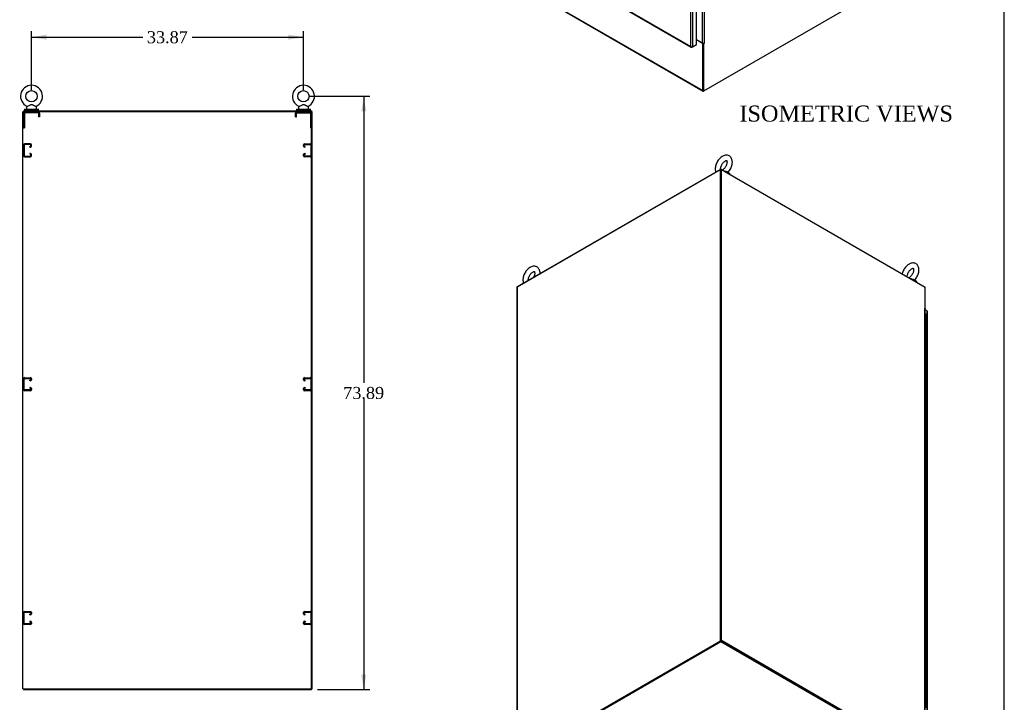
# Model space of a CAD drawing. Header units: inches. Extents: x 1 to 359, y -2 to 239.
# Tile 9 of 10: x 237 to 359, y 72 to 157. Entities that reach past the tile are written whole.
import ezdxf
from ezdxf.enums import TextEntityAlignment as Align
from ezdxf.lldxf.tags import DXFTag

# ---------------------------------------------------------------- set-up
doc = ezdxf.new("R2010")
doc.units = ezdxf.units.IN
doc.header["$MEASUREMENT"] = 0
for name, color, linetype in [('COM53964-5', 7, 'Continuous'), ('COM54746-60', 7, 'Continuous'), ('COM56675-2', 7, 'Continuous'), ('COM56676-2', 7, 'Continuous'), ('COM71199-4', 7, 'Continuous'), ('COM71207-8', 7, 'Continuous'), ('COM71209-10', 7, 'Continuous'), ('COM71212-1', 7, 'Continuous'), ('Default', 7, 'Continuous'), ('SCS86414', 7, 'Continuous'), ('WAF25377', 7, 'Continuous'), ('WAM254785', 7, 'Continuous')]:
    doc.layers.add(name, color=color, linetype=linetype)
doc.styles.add('SEACAD_Times_New_Roman', font='times.ttf')
tags = doc.linetypes.add('HIDDEN2', pattern=[0.1875, 0.125, -0.0625]).pattern_tags.tags
tags[6:7] = [DXFTag(74, 4), DXFTag(75, 0), DXFTag(340, '0'), DXFTag(46, 0.0), DXFTag(50, 0.0), DXFTag(44, 0.0), DXFTag(45, 0.0)]
tags[4:5] = [DXFTag(74, 4), DXFTag(75, 0), DXFTag(340, '0'), DXFTag(46, 0.0), DXFTag(50, 0.0), DXFTag(44, 0.0), DXFTag(45, 0.0)]
doc.dimstyles.new('HAMMOND_(STH_-_300x200)', dxfattribs={"dimtxt": 1.5, "dimasz": 1.875, "dimexe": 0.75, "dimexo": 0.75, "dimgap": 0.375, "dimtad": 0, "dimtih": 1, "dimtoh": 1, "dimzin": 0, "dimdsep": 46, "dimtxsty": 'SEACAD_Times_New_Roman', "dimblk1": '_SE_FILLED', "dimblk2": '_SE_FILLED', "dimsah": 1, "dimcen": 0.75, "dimadec": 0, "dimazin": 0, "dimtfac": 0.8, "dimtofl": 0, "dimtmove": 0, "dimatfit": 3, "dimfxl": 1, "dimtolj": 1, "dimtzin": 0, "dimarcsym": 0})

# ---------------------------------------------------------------- blocks, each defined once
blk = doc.blocks.new('SE5')
at = {"layer": 'COM53964-5', "color": 7, "linetype": 'HIDDEN2'}
for p, q in [((237.06, 141.64), (237.06, 140.29)), ((237.15, 141.21), (237.06, 141.21)), ((237.15, 141.64), (237.15, 140.29)), ((237.92, 141.77), (237.2, 141.77)), ((237.92, 141.68), (237.2, 141.68)), ((237.84, 141.45), (237.92, 141.45)), ((237.84, 141.36), (237.84, 141.45)), ((237.84, 141.36), (237.92, 141.36)), ((237.96, 141.5), (237.96, 141.64)), ((238.06, 141.5), (238.06, 141.64)), ((271.93, 141.5), (271.93, 141.64)), ((272.02, 141.5), (272.02, 141.64)), ((272.07, 141.77), (272.79, 141.77)), ((272.07, 141.68), (272.79, 141.68)), ((272.15, 141.45), (272.07, 141.45)), ((272.15, 141.36), (272.07, 141.36)), ((272.15, 141.36), (272.15, 141.45)), ((272.83, 141.64), (272.83, 140.29)), ((272.93, 141.21), (272.83, 141.21)), ((237.06, 140.71), (237.15, 140.71)), ((237.2, 140.24), (237.92, 140.24)), ((237.2, 140.15), (237.92, 140.15)), ((237.92, 140.56), (237.84, 140.56)), ((237.84, 140.56), (237.84, 140.47)), ((237.92, 140.47), (237.84, 140.47)), ((237.96, 140.29), (237.96, 140.42)), ((238.06, 140.29), (238.06, 140.42)), ((271.93, 140.29), (271.93, 140.42)), ((272.02, 140.29), (272.02, 140.42)), ((272.07, 140.56), (272.15, 140.56)), ((272.07, 140.47), (272.15, 140.47)), ((272.79, 140.24), (272.07, 140.24)), ((272.79, 140.15), (272.07, 140.15)), ((272.15, 140.56), (272.15, 140.47)), ((272.83, 140.71), (272.93, 140.71)), ((237.06, 111.16), (237.06, 112.51)), ((237.15, 112.08), (237.06, 112.08)), ((237.15, 111.16), (237.15, 112.51)), ((237.2, 112.64), (237.92, 112.64)), ((237.2, 112.55), (237.92, 112.55)), ((237.92, 112.32), (237.84, 112.32)), ((237.84, 112.23), (237.84, 112.32)), ((237.92, 112.23), (237.84, 112.23)), ((237.96, 112.51), (237.96, 112.37)), ((238.06, 112.51), (238.06, 112.37)), ((271.93, 112.37), (271.93, 112.51)), ((272.02, 112.37), (272.02, 112.51)), ((272.07, 112.64), (272.79, 112.64)), ((272.07, 112.55), (272.79, 112.55)), ((272.15, 112.32), (272.07, 112.32)), ((272.15, 112.23), (272.07, 112.23)), ((272.15, 112.23), (272.15, 112.32)), ((272.83, 112.51), (272.83, 111.16)), ((272.93, 112.08), (272.83, 112.08)), ((237.06, 111.58), (237.15, 111.58)), ((237.92, 111.11), (237.2, 111.11)), ((237.92, 111.02), (237.2, 111.02)), ((237.84, 111.43), (237.92, 111.43)), ((237.84, 111.43), (237.84, 111.34)), ((237.84, 111.34), (237.92, 111.34)), ((237.96, 111.29), (237.96, 111.16)), ((238.06, 111.29), (238.06, 111.16)), ((271.93, 111.16), (271.93, 111.29)), ((272.02, 111.16), (272.02, 111.29)), ((272.07, 111.43), (272.15, 111.43)), ((272.07, 111.34), (272.15, 111.34)), ((272.79, 111.11), (272.07, 111.11)), ((272.79, 111.02), (272.07, 111.02)), ((272.15, 111.43), (272.15, 111.34)), ((272.83, 111.58), (272.93, 111.58)), ((237.2, 83.51), (237.92, 83.51)), ((237.2, 83.42), (237.92, 83.42)), ((272.07, 83.51), (272.79, 83.51)), ((272.07, 83.42), (272.79, 83.42)), ((237.06, 82.03), (237.06, 83.38)), ((237.15, 82.95), (237.06, 82.95)), ((237.06, 82.45), (237.15, 82.45)), ((237.15, 82.03), (237.15, 83.38)), ((237.92, 83.19), (237.84, 83.19)), ((237.84, 83.1), (237.84, 83.19)), ((237.92, 83.1), (237.84, 83.1)), ((237.84, 82.3), (237.92, 82.3)), ((237.84, 82.3), (237.84, 82.21)), ((237.84, 82.21), (237.92, 82.21)), ((237.96, 83.38), (237.96, 83.24)), ((238.06, 83.38), (238.06, 83.24)), ((271.93, 83.24), (271.93, 83.38)), ((272.02, 83.24), (272.02, 83.38)), ((272.15, 83.19), (272.07, 83.19)), ((272.15, 83.1), (272.07, 83.1)), ((272.07, 82.3), (272.15, 82.3)), ((272.07, 82.21), (272.15, 82.21)), ((272.15, 83.1), (272.15, 83.19)), ((272.15, 82.3), (272.15, 82.21)), ((272.83, 83.38), (272.83, 82.03)), ((272.93, 82.95), (272.83, 82.95)), ((272.83, 82.45), (272.93, 82.45)), ((237.92, 81.98), (237.2, 81.98)), ((237.92, 81.89), (237.2, 81.89)), ((237.96, 82.16), (237.96, 82.03)), ((238.06, 82.16), (238.06, 82.03)), ((271.93, 82.03), (271.93, 82.16)), ((272.02, 82.03), (272.02, 82.16)), ((272.79, 81.98), (272.07, 81.98)), ((272.79, 81.89), (272.07, 81.89))]:
    blk.add_line(p, q, dxfattribs=at)
for centre, radius, start, end in [((237.2, 141.64), 0.138, 90, 180), ((237.2, 141.64), 0.043, 90, 180), ((237.92, 141.64), 0.138, 0, 90), ((237.92, 141.64), 0.043, 0, 90), ((237.92, 141.5), 0.043, 270, 0), ((237.92, 141.5), 0.138, 270, 0), ((272.07, 141.64), 0.138, 90, 180), ((272.07, 141.5), 0.138, 180, 270), ((272.07, 141.64), 0.043, 90, 180), ((272.07, 141.5), 0.043, 180, 270), ((272.79, 141.64), 0.138, 0, 90), ((272.79, 141.64), 0.043, 0, 90), ((237.2, 140.29), 0.138, 180, 270), ((237.2, 140.29), 0.043, 180, 270), ((237.92, 140.42), 0.138, 0, 90), ((237.92, 140.42), 0.043, 0, 90), ((237.92, 140.29), 0.043, 270, 0), ((237.92, 140.29), 0.138, 270, 0), ((272.07, 140.42), 0.138, 90, 180), ((272.07, 140.29), 0.138, 180, 270), ((272.07, 140.42), 0.043, 90, 180), ((272.07, 140.29), 0.043, 180, 270), ((272.79, 140.29), 0.043, 270, 0), ((272.79, 140.29), 0.138, 270, 0), ((237.2, 112.51), 0.138, 90, 180), ((237.2, 112.51), 0.043, 90, 180), ((237.92, 112.51), 0.138, 0, 90), ((237.92, 112.51), 0.043, 0, 90), ((237.92, 112.37), 0.043, 270, 0), ((237.92, 112.37), 0.138, 270, 0), ((272.07, 112.51), 0.138, 90, 180), ((272.07, 112.37), 0.138, 180, 270), ((272.07, 112.51), 0.043, 90, 180), ((272.07, 112.37), 0.043, 180, 270), ((272.79, 112.51), 0.138, 0, 90), ((272.79, 112.51), 0.043, 0, 90), ((237.2, 111.16), 0.138, 180, 270), ((237.2, 111.16), 0.043, 180, 270), ((237.92, 111.29), 0.138, 0, 90), ((237.92, 111.29), 0.043, 0, 90), ((237.92, 111.16), 0.043, 270, 0), ((237.92, 111.16), 0.138, 270, 0), ((272.07, 111.29), 0.138, 90, 180), ((272.07, 111.16), 0.138, 180, 270), ((272.07, 111.29), 0.043, 90, 180), ((272.07, 111.16), 0.043, 180, 270), ((272.79, 111.16), 0.043, 270, 0), ((272.79, 111.16), 0.138, 270, 0), ((237.2, 83.38), 0.138, 90, 180), ((237.2, 83.38), 0.043, 90, 180), ((237.92, 83.38), 0.138, 0, 90), ((237.92, 83.38), 0.043, 0, 90), ((272.07, 83.38), 0.138, 90, 180), ((272.07, 83.38), 0.043, 90, 180), ((272.79, 83.38), 0.138, 0, 90), ((272.79, 83.38), 0.043, 0, 90), ((237.92, 83.24), 0.043, 270, 0), ((237.92, 83.24), 0.138, 270, 0), ((237.92, 82.16), 0.138, 0, 90), ((237.92, 82.16), 0.043, 0, 90), ((272.07, 83.24), 0.138, 180, 270), ((272.07, 82.16), 0.138, 90, 180), ((272.07, 83.24), 0.043, 180, 270), ((272.07, 82.16), 0.043, 90, 180), ((237.2, 82.03), 0.138, 180, 270), ((237.2, 82.03), 0.043, 180, 270), ((237.92, 82.03), 0.043, 270, 0), ((237.92, 82.03), 0.138, 270, 0), ((272.07, 82.03), 0.138, 180, 270), ((272.07, 82.03), 0.043, 180, 270), ((272.79, 82.03), 0.043, 270, 0), ((272.79, 82.03), 0.138, 270, 0)]:
    blk.add_arc(centre, radius, start, end, dxfattribs=at)
at = {"layer": 'COM56675-2', "color": 7, "linetype": 'Continuous'}
for p, q in [((237.06, 145.86), (272.93, 145.86)), ((237.06, 145.86), (237.06, 145.76)), ((272.93, 145.86), (272.93, 145.76))]:
    blk.add_line(p, q, dxfattribs=at)
at = {"layer": 'COM56676-2', "color": 7, "linetype": 'HIDDEN2'}
for p, q in [((237.06, 145.58), (237.06, 143.76)), ((237.18, 145.58), (237.18, 143.76)), ((238.87, 145.64), (237.24, 145.64)), ((237.68, 145.76), (237.68, 145.64)), ((238.43, 145.64), (238.43, 145.76)), ((238.93, 145.58), (238.93, 145.14)), ((239.06, 145.14), (238.93, 145.14)), ((239.06, 145.58), (239.06, 145.14)), ((270.93, 145.14), (270.93, 145.58)), ((270.93, 145.14), (271.05, 145.14)), ((271.05, 145.14), (271.05, 145.58)), ((271.11, 145.64), (272.74, 145.64)), ((271.55, 145.76), (271.55, 145.64)), ((272.3, 145.64), (272.3, 145.76)), ((272.8, 145.58), (272.8, 143.76)), ((237.06, 143.76), (237.18, 143.76)), ((272.93, 143.76), (272.8, 143.76))]:
    blk.add_line(p, q, dxfattribs=at)
for centre, radius, start, end in [((237.24, 145.58), 0.185, 90, 180), ((237.24, 145.58), 0.06, 90, 180), ((238.87, 145.58), 0.185, 0, 90), ((238.87, 145.58), 0.06, 0, 90), ((271.11, 145.58), 0.185, 90, 180), ((271.11, 145.58), 0.06, 90, 180), ((272.74, 145.58), 0.185, 0, 90), ((272.74, 145.58), 0.06, 0, 90)]:
    blk.add_arc(centre, radius, start, end, dxfattribs=at)
at = {"layer": 'COM71207-8', "color": 7, "linetype": 'Continuous'}
for p, q in [((273.02, 145.76), (272.93, 145.76)), ((273.02, 73.89), (273.02, 145.76)), ((273.02, 73.89), (272.93, 73.89))]:
    blk.add_line(p, q, dxfattribs=at)
at = {"layer": 'COM71209-10', "color": 7, "linetype": 'Continuous'}
for p, q in [((237.06, 73.89), (237.06, 73.8)), ((237.06, 73.8), (272.93, 73.8)), ((272.93, 73.89), (272.93, 73.8))]:
    blk.add_line(p, q, dxfattribs=at)
at = {"layer": 'COM71212-1', "color": 7, "linetype": 'Continuous'}
for p, q in [((236.96, 73.89), (236.96, 145.76)), ((237.11, 145.76), (236.96, 145.76)), ((272.93, 145.76), (237.11, 145.76)), ((272.93, 73.89), (272.93, 145.76)), ((236.96, 73.89), (237.11, 73.89)), ((237.11, 73.89), (272.93, 73.89))]:
    blk.add_line(p, q, dxfattribs=at)
at = {"layer": 'SCS86414', "color": 7, "linetype": 'Continuous'}
for p, q in [((237.43, 146.28), (237.43, 146.16)), ((237.51, 146.4), (237.45, 146.32)), ((238.67, 146.32), (238.6, 146.4)), ((238.68, 146.16), (238.68, 146.28)), ((271.3, 146.28), (271.3, 146.16)), ((271.38, 146.4), (271.32, 146.32)), ((272.54, 146.32), (272.47, 146.4)), ((272.55, 146.16), (272.55, 146.28))]:
    blk.add_line(p, q, dxfattribs=at)
for centre in [(238.06, 147.69), (271.93, 147.69)]:
    blk.add_circle(centre, 0.704, dxfattribs=at)
for centre, radius, start, end in [((238.06, 147.69), 1.37, 90, 245.9675), ((238.06, 147.69), 1.37, 293.9969, 90), ((271.93, 147.69), 1.37, 90, 245.9675), ((271.93, 147.69), 1.37, 293.9969, 90), ((237.49, 146.28), 0.06, 140.3214, 180), ((237.49, 146.16), 0.06, 180, 270), ((237.49, 146.42), 0.022, 16.7495, 69.8226), ((238.63, 146.41), 0.03, 118.4473, 242.1084), ((238.62, 146.16), 0.06, 270, 0), ((238.62, 146.28), 0.06, 0, 39.6786), ((271.36, 146.28), 0.06, 140.3214, 180), ((271.36, 146.16), 0.06, 180, 270), ((271.36, 146.42), 0.022, 16.7495, 69.8226), ((272.5, 146.41), 0.03, 118.4473, 242.1084), ((272.49, 146.16), 0.06, 270, 0), ((272.49, 146.28), 0.06, 0, 39.6786)]:
    blk.add_arc(centre, radius, start, end, dxfattribs=at)
for points in [[(238.61, 146.39), (238.61, 146.39), (238.59, 146.4), (238.52, 146.44), (238.48, 146.47), (238.4, 146.51), (238.37, 146.52), (238.32, 146.55), (238.29, 146.57), (238.23, 146.6), (238.2, 146.61), (238.14, 146.63), (238.11, 146.64), (238.04, 146.65), (238.01, 146.64), (237.95, 146.63), (237.92, 146.61), (237.83, 146.57), (237.78, 146.54), (237.67, 146.48), (237.62, 146.45), (237.54, 146.41), (237.52, 146.4), (237.51, 146.39), (237.51, 146.39), (237.51, 146.39)], [(272.48, 146.39), (272.48, 146.39), (272.46, 146.4), (272.39, 146.44), (272.35, 146.47), (272.27, 146.51), (272.24, 146.52), (272.19, 146.55), (272.16, 146.57), (272.1, 146.6), (272.07, 146.61), (272.01, 146.63), (271.98, 146.64), (271.91, 146.65), (271.88, 146.64), (271.82, 146.63), (271.79, 146.61), (271.7, 146.57), (271.65, 146.54), (271.54, 146.48), (271.49, 146.45), (271.41, 146.41), (271.39, 146.4), (271.38, 146.39), (271.38, 146.39), (271.38, 146.39)]]:
    blk.add_open_spline(points, degree=3, knots=[0.0683017, 0.0683017, 0.0683017, 0.0683017, 0.125, 0.125, 0.1875, 0.1875, 0.21875, 0.21875, 0.25, 0.25, 0.28125, 0.28125, 0.3125, 0.3125, 0.34375, 0.34375, 0.375, 0.375, 0.4375, 0.4375, 0.5, 0.5, 0.5625, 0.5625, 0.5685641, 0.5685641, 0.5685641, 0.5685641], dxfattribs=at)
at = {"layer": 'WAF25377', "color": 7, "linetype": 'Continuous'}
for p, q in [((237.18, 146.1), (238.93, 146.1)), ((237.18, 146.1), (237.18, 145.98)), ((237.18, 145.98), (238.93, 145.98)), ((238.93, 145.98), (238.93, 146.1)), ((271.05, 146.1), (272.8, 146.1)), ((271.05, 146.1), (271.05, 145.98)), ((271.05, 145.98), (272.8, 145.98)), ((272.8, 145.98), (272.8, 146.1))]:
    blk.add_line(p, q, dxfattribs=at)
at = {"layer": 'WAM254785', "color": 7, "linetype": 'Continuous'}
for p, q in [((237.31, 145.98), (237.31, 145.86)), ((238.81, 145.86), (238.81, 145.98)), ((271.18, 145.98), (271.18, 145.86)), ((272.68, 145.86), (272.68, 145.98))]:
    blk.add_line(p, q, dxfattribs=at)
blk = doc.blocks.new('SE6')
at = {"layer": 'COM71199-4', "color": 7, "linetype": 'Continuous'}
for p, q in [((320.89, 154.16), (320.89, 205.06)), ((320.17, 153.9), (320.17, 204.72)), ((320.38, 204.76), (320.38, 153.86)), ((296.07, 167.82), (320.17, 153.9)), ((296.07, 167.77), (320.24, 153.82)), ((320.17, 153.9), (320.17, 153.9)), ((320.17, 153.9), (320.17, 153.9)), ((320.17, 153.9), (320.17, 153.9)), ((320.17, 153.9), (320.17, 153.9)), ((320.17, 153.9), (320.17, 153.9)), ((320.25, 153.84), (320.23, 153.82)), ((320.31, 153.82), (320.38, 153.86)), ((320.38, 153.86), (320.89, 154.16))]:
    blk.add_line(p, q, dxfattribs=at)
for centre, radius, start, end in [((320.34, 153.95), 0.169, 198.5689, 231.332), ((320.37, 154.07), 0.26, 221.3936, 244.2943)]:
    blk.add_arc(centre, radius, start, end, dxfattribs=at)
for centre, major_axis, start_param, end_param in [((320.31, 153.94), (0.071, 0.124), 3.010756, 3.926991), ((320.28, 153.92), (0.143, 0), 4.581552, 5.497787)]:
    blk.add_ellipse(centre, major_axis=major_axis, ratio=0.57735, start_param=start_param, end_param=end_param, dxfattribs=at)
at = {"layer": 'COM71209-10', "color": 7, "linetype": 'Continuous'}
for p, q in [((296.3, 163.04), (321.67, 148.4)), ((296.33, 162.98), (321.69, 148.33)), ((321.67, 154.28), (320.89, 154.72)), ((321.7, 154.3), (321.67, 154.28)), ((321.67, 148.4), (321.67, 154.28)), ((321.73, 148.44), (321.73, 154.24)), ((321.77, 148.34), (321.8, 148.36))]:
    blk.add_line(p, q, dxfattribs=at)
blk.add_ellipse((321.77, 148.46), major_axis=(0.072, 0.124), ratio=0.57735, start_param=2.356194, end_param=3.926991, dxfattribs=at)
at = {"layer": 'COM71212-1', "color": 7, "linetype": 'Continuous'}
for p, q in [((321.63, 154.32), (321.63, 204.38)), ((321.83, 204.38), (321.83, 154.32)), ((321.8, 148.36), (347.13, 162.98)), ((320.89, 154.75), (321.63, 154.32)), ((321.7, 154.3), (321.67, 154.28)), ((321.67, 154.28), (321.67, 154.28)), ((321.67, 154.28), (321.73, 154.24)), ((321.67, 154.28), (321.73, 154.24)), ((321.85, 154.31), (321.73, 154.24)), ((321.8, 154.28), (321.73, 154.24)), ((321.73, 154.24), (321.73, 154.24)), ((321.73, 154.24), (321.73, 148.4)), ((321.8, 148.36), (321.8, 154.28)), ((321.83, 154.32), (321.85, 154.33)), ((321.83, 154.32), (321.85, 154.31)), ((321.73, 148.4), (321.8, 148.36))]:
    blk.add_line(p, q, dxfattribs=at)
for centre, major_axis, start_param, end_param in [((321.73, 154.38), (0.143, 0), 3.926991, 5.497787), ((321.85, 154.32), (-0.0075, -0.013), 0.785398, 3.926991)]:
    blk.add_ellipse(centre, major_axis=major_axis, ratio=0.57735, start_param=start_param, end_param=end_param, dxfattribs=at)
blk = doc.blocks.new('SE7')
at = {"layer": 'COM54746-60', "color": 7, "linetype": 'Continuous'}
for p, q in [((349.37, 120.57), (349.41, 120.57)), ((349.41, 119.75), (349.41, 120.57)), ((349.53, 119.68), (349.53, 120.5)), ((349.41, 118.93), (349.41, 119.75)), ((349.53, 118.87), (349.53, 119.68)), ((349.41, 118.12), (349.41, 118.93)), ((349.41, 117.3), (349.41, 118.12)), ((349.53, 118.05), (349.53, 118.87)), ((349.53, 117.23), (349.53, 118.05)), ((349.41, 116.48), (349.41, 117.3)), ((349.53, 116.42), (349.53, 117.23)), ((349.41, 115.67), (349.41, 116.48)), ((349.41, 114.85), (349.41, 115.67)), ((349.53, 115.6), (349.53, 116.42)), ((349.53, 114.78), (349.53, 115.6)), ((349.41, 114.03), (349.41, 114.85)), ((349.53, 113.97), (349.53, 114.78)), ((349.41, 113.22), (349.41, 114.03)), ((349.41, 112.4), (349.41, 113.22)), ((349.53, 113.15), (349.53, 113.97)), ((349.53, 112.33), (349.53, 113.15)), ((349.41, 111.58), (349.41, 112.4)), ((349.53, 111.52), (349.53, 112.33)), ((349.41, 110.77), (349.41, 111.58)), ((349.41, 109.95), (349.41, 110.77)), ((349.53, 110.7), (349.53, 111.52)), ((349.53, 109.88), (349.53, 110.7)), ((349.41, 109.14), (349.41, 109.95)), ((349.53, 109.07), (349.53, 109.88)), ((349.41, 108.32), (349.41, 109.14)), ((349.41, 107.5), (349.41, 108.32)), ((349.53, 108.25), (349.53, 109.07)), ((349.53, 107.43), (349.53, 108.25)), ((349.41, 106.69), (349.41, 107.5)), ((349.53, 106.62), (349.53, 107.43)), ((349.41, 105.87), (349.41, 106.69)), ((349.41, 105.05), (349.41, 105.87)), ((349.53, 105.8), (349.53, 106.62)), ((349.53, 104.99), (349.53, 105.8)), ((349.41, 104.24), (349.41, 105.05)), ((349.53, 104.17), (349.53, 104.99)), ((349.41, 103.42), (349.41, 104.24)), ((349.41, 102.6), (349.41, 103.42)), ((349.53, 103.35), (349.53, 104.17)), ((349.53, 102.54), (349.53, 103.35)), ((349.41, 101.79), (349.41, 102.6)), ((349.53, 101.72), (349.53, 102.54)), ((349.41, 100.97), (349.41, 101.79)), ((349.41, 100.15), (349.41, 100.97)), ((349.53, 100.9), (349.53, 101.72)), ((349.53, 100.09), (349.53, 100.9)), ((349.41, 99.34), (349.41, 100.15)), ((349.41, 98.52), (349.41, 99.34)), ((349.53, 99.27), (349.53, 100.09)), ((349.41, 97.7), (349.41, 98.52)), ((349.53, 98.45), (349.53, 99.27)), ((349.53, 97.64), (349.53, 98.45)), ((349.41, 96.89), (349.41, 97.7)), ((349.41, 96.07), (349.41, 96.89)), ((349.53, 96.82), (349.53, 97.64)), ((349.41, 95.25), (349.41, 96.07)), ((349.53, 96), (349.53, 96.82)), ((349.53, 95.19), (349.53, 96)), ((349.41, 94.44), (349.41, 95.25)), ((349.41, 93.62), (349.41, 94.44)), ((349.53, 94.37), (349.53, 95.19)), ((349.41, 92.81), (349.41, 93.62)), ((349.53, 93.55), (349.53, 94.37)), ((349.53, 92.74), (349.53, 93.55)), ((349.41, 91.99), (349.41, 92.81)), ((349.41, 91.17), (349.41, 91.99)), ((349.53, 91.92), (349.53, 92.74)), ((349.41, 90.36), (349.41, 91.17)), ((349.53, 91.1), (349.53, 91.92)), ((349.53, 90.29), (349.53, 91.1)), ((349.41, 89.54), (349.41, 90.36)), ((349.41, 88.72), (349.41, 89.54)), ((349.53, 89.47), (349.53, 90.29)), ((349.41, 87.91), (349.41, 88.72)), ((349.53, 88.66), (349.53, 89.47)), ((349.53, 87.84), (349.53, 88.66)), ((349.41, 87.09), (349.41, 87.91)), ((349.41, 86.27), (349.41, 87.09)), ((349.53, 87.02), (349.53, 87.84)), ((349.41, 85.46), (349.41, 86.27)), ((349.53, 86.21), (349.53, 87.02)), ((349.53, 85.39), (349.53, 86.21)), ((349.41, 84.64), (349.41, 85.46)), ((349.41, 83.82), (349.41, 84.64)), ((349.53, 84.57), (349.53, 85.39)), ((349.41, 83.01), (349.41, 83.82)), ((349.53, 83.76), (349.53, 84.57)), ((349.53, 82.94), (349.53, 83.76)), ((349.41, 82.19), (349.41, 83.01)), ((349.41, 81.37), (349.41, 82.19)), ((349.53, 82.12), (349.53, 82.94)), ((349.41, 80.56), (349.41, 81.37)), ((349.53, 81.31), (349.53, 82.12)), ((349.53, 80.49), (349.53, 81.31)), ((349.41, 79.74), (349.41, 80.56)), ((349.41, 78.92), (349.41, 79.74)), ((349.53, 79.67), (349.53, 80.49)), ((349.41, 78.11), (349.41, 78.92)), ((349.53, 78.86), (349.53, 79.67)), ((349.53, 78.04), (349.53, 78.86)), ((349.41, 77.29), (349.41, 78.11)), ((349.41, 76.48), (349.41, 77.29)), ((349.53, 77.22), (349.53, 78.04)), ((349.41, 75.66), (349.41, 76.48)), ((349.53, 76.41), (349.53, 77.22)), ((349.53, 75.59), (349.53, 76.41)), ((349.41, 74.84), (349.41, 75.66)), ((349.41, 74.03), (349.41, 74.84)), ((349.53, 74.77), (349.53, 75.59)), ((349.41, 73.21), (349.41, 74.03)), ((349.53, 73.96), (349.53, 74.77)), ((349.53, 73.14), (349.53, 73.96)), ((349.41, 72.39), (349.41, 73.21)), ((349.41, 71.58), (349.41, 72.39)), ((349.53, 72.33), (349.53, 73.14)), ((349.53, 71.51), (349.53, 72.33))]:
    blk.add_line(p, q, dxfattribs=at)
for centre, major_axis, start_param, end_param in [((349.41, 120.5), (-0.117, 0), 3.141593, 4.757906), ((349.41, 120.54), (-0.05, 0), 4.601847, 4.821314), ((349.41, 119.68), (0.117, 0), 0, 1.909644), ((349.41, 119.68), (-0.117, 0), 3.141593, 4.757906), ((349.41, 118.87), (0.117, 0), 0, 1.908154), ((349.41, 118.05), (0.117, 0), 0, 1.909644), ((349.41, 118.87), (-0.117, 0), 3.141593, 4.757906), ((349.41, 118.05), (-0.117, 0), 3.141593, 4.757906), ((349.41, 117.23), (0.117, 0), 0, 1.908154), ((349.41, 117.23), (-0.117, 0), 3.141593, 4.757906), ((349.41, 116.42), (0.117, 0), 0, 1.909644), ((349.41, 115.6), (0.117, 0), 0, 1.908154), ((349.41, 116.42), (-0.117, 0), 3.141593, 4.757906), ((349.41, 115.6), (-0.117, 0), 3.141593, 4.757906), ((349.41, 114.78), (0.117, 0), 0, 1.909644), ((349.41, 114.78), (-0.117, 0), 3.141593, 4.757906), ((349.41, 113.97), (0.117, 0), 0, 1.908154), ((349.41, 113.15), (0.117, 0), 0, 1.909644), ((349.41, 113.97), (-0.117, 0), 3.141593, 4.757906), ((349.41, 113.15), (-0.117, 0), 3.141593, 4.757906), ((349.41, 112.33), (0.117, 0), 0, 1.908154), ((349.41, 112.33), (-0.117, 0), 3.141593, 4.757906), ((349.41, 111.52), (0.117, 0), 0, 1.908154), ((349.41, 110.7), (0.117, 0), 0, 1.908154), ((349.41, 111.52), (-0.117, 0), 3.141593, 4.757906), ((349.41, 110.7), (-0.117, 0), 3.141593, 4.757906), ((349.41, 109.88), (0.117, 0), 0, 1.909644), ((349.41, 109.88), (-0.117, 0), 3.141593, 4.757906), ((349.41, 109.07), (0.117, 0), 0, 1.908154), ((349.41, 108.25), (0.117, 0), 0, 1.909644), ((349.41, 109.07), (-0.117, 0), 3.141593, 4.757906), ((349.41, 108.25), (-0.117, 0), 3.141593, 4.757906), ((349.41, 107.43), (0.117, 0), 0, 1.908154), ((349.41, 107.43), (-0.117, 0), 3.141593, 4.757906), ((349.41, 106.62), (0.117, 0), 0, 1.909644), ((349.41, 105.8), (0.117, 0), 0, 1.908154), ((349.41, 106.62), (-0.117, 0), 3.141593, 4.757906), ((349.41, 105.8), (-0.117, 0), 3.141593, 4.757906), ((349.41, 104.99), (0.117, 0), 0, 1.909644), ((349.41, 104.99), (-0.117, 0), 3.141593, 4.757906), ((349.41, 104.17), (0.117, 0), 0, 1.908154), ((349.41, 103.35), (0.117, 0), 0, 1.909644), ((349.41, 104.17), (-0.117, 0), 3.141593, 4.757906), ((349.41, 103.35), (-0.117, 0), 3.141593, 4.757906), ((349.41, 102.54), (0.117, 0), 0, 1.908154), ((349.41, 101.72), (0.117, 0), 0, 1.909644), ((349.41, 102.54), (-0.117, 0), 3.141593, 4.757906), ((349.41, 101.72), (-0.117, 0), 3.141593, 4.757906), ((349.41, 100.9), (0.117, 0), 0, 1.908154), ((349.41, 100.9), (-0.117, 0), 3.141593, 4.757906), ((349.41, 100.09), (0.117, 0), 0, 1.909644), ((349.41, 99.27), (0.117, 0), 0, 1.908154), ((349.41, 100.09), (-0.117, 0), 3.141593, 4.757906), ((349.41, 99.27), (-0.117, 0), 3.141593, 4.757906), ((349.41, 98.45), (0.117, 0), 0, 1.909644), ((349.41, 98.45), (-0.117, 0), 3.141593, 4.757906), ((349.41, 97.64), (0.117, 0), 0, 1.908154), ((349.41, 96.82), (0.117, 0), 0, 1.909644), ((349.41, 97.64), (-0.117, 0), 3.141593, 4.757906), ((349.41, 96.82), (-0.117, 0), 3.141593, 4.757906), ((349.41, 96), (0.117, 0), 0, 1.908154), ((349.41, 96), (-0.117, 0), 3.141593, 4.757906), ((349.41, 95.19), (0.117, 0), 0, 1.909644), ((349.41, 94.37), (0.117, 0), 0, 1.908154), ((349.41, 95.19), (-0.117, 0), 3.141593, 4.757906), ((349.41, 94.37), (-0.117, 0), 3.141593, 4.757906), ((349.41, 93.55), (0.117, 0), 0, 1.909644), ((349.41, 93.55), (-0.117, 0), 3.141593, 4.757906), ((349.41, 92.74), (0.117, 0), 0, 1.908154), ((349.41, 91.92), (0.117, 0), 0, 1.909644), ((349.41, 92.74), (-0.117, 0), 3.141593, 4.757906), ((349.41, 91.92), (-0.117, 0), 3.141593, 4.757906), ((349.41, 91.1), (0.117, 0), 0, 1.908154), ((349.41, 91.1), (-0.117, 0), 3.141593, 4.757906), ((349.41, 90.29), (0.117, 0), 0, 1.908154), ((349.41, 89.47), (0.117, 0), 0, 1.908154), ((349.41, 90.29), (-0.117, 0), 3.141593, 4.757906), ((349.41, 89.47), (-0.117, 0), 3.141593, 4.757906), ((349.41, 88.66), (0.117, 0), 0, 1.909644), ((349.41, 88.66), (-0.117, 0), 3.141593, 4.757906), ((349.41, 87.84), (0.117, 0), 0, 1.908154), ((349.41, 87.02), (0.117, 0), 0, 1.909644), ((349.41, 87.84), (-0.117, 0), 3.141593, 4.757906), ((349.41, 87.02), (-0.117, 0), 3.141593, 4.757906), ((349.41, 86.21), (0.117, 0), 0, 1.908154), ((349.41, 86.21), (-0.117, 0), 3.141593, 4.757906), ((349.41, 85.39), (0.117, 0), 0, 1.909644), ((349.41, 84.57), (0.117, 0), 0, 1.908154), ((349.41, 85.39), (-0.117, 0), 3.141593, 4.757906), ((349.41, 84.57), (-0.117, 0), 3.141593, 4.757906), ((349.41, 83.76), (0.117, 0), 0, 1.909644), ((349.41, 83.76), (-0.117, 0), 3.141593, 4.757906), ((349.41, 82.94), (0.117, 0), 0, 1.908154), ((349.41, 82.12), (0.117, 0), 0, 1.909644), ((349.41, 82.94), (-0.117, 0), 3.141593, 4.757906), ((349.41, 82.12), (-0.117, 0), 3.141593, 4.757906), ((349.41, 81.31), (0.117, 0), 0, 1.908154), ((349.41, 81.31), (-0.117, 0), 3.141593, 4.757906), ((349.41, 80.49), (0.117, 0), 0, 1.909644), ((349.41, 79.67), (0.117, 0), 0, 1.908154), ((349.41, 80.49), (-0.117, 0), 3.141593, 4.757906), ((349.41, 79.67), (-0.117, 0), 3.141593, 4.757906), ((349.41, 78.86), (0.117, 0), 0, 1.909644), ((349.41, 78.86), (-0.117, 0), 3.141593, 4.757906), ((349.41, 78.04), (0.117, 0), 0, 1.908154), ((349.41, 77.22), (0.117, 0), 0, 1.909644), ((349.41, 78.04), (-0.117, 0), 3.141593, 4.757906), ((349.41, 77.22), (-0.117, 0), 3.141593, 4.757906), ((349.41, 76.41), (0.117, 0), 0, 1.908154), ((349.41, 76.41), (-0.117, 0), 3.141593, 4.757906), ((349.41, 75.59), (0.117, 0), 0, 1.909644), ((349.41, 74.77), (0.117, 0), 0, 1.908154), ((349.41, 75.59), (-0.117, 0), 3.141593, 4.757906), ((349.41, 74.77), (-0.117, 0), 3.141593, 4.757906), ((349.41, 73.96), (0.117, 0), 0, 1.909644), ((349.41, 73.96), (-0.117, 0), 3.141593, 4.757906), ((349.41, 73.14), (0.117, 0), 0, 1.908154), ((349.41, 72.33), (0.117, 0), 0, 1.909644), ((349.41, 73.14), (-0.117, 0), 3.141593, 4.757906), ((349.41, 72.33), (-0.117, 0), 3.141593, 4.757906)]:
    blk.add_ellipse(centre, major_axis=major_axis, ratio=0.57735, start_param=start_param, end_param=end_param, dxfattribs=at)
at = {"layer": 'COM56675-2', "color": 7, "linetype": 'Continuous'}
for p, q in [((298.55, 123.97), (323.91, 138.61)), ((323.91, 138.61), (323.98, 138.57)), ((323.91, 138.61), (323.91, 138.54)), ((298.55, 123.97), (298.55, 123.94)), ((349.37, 121.26), (349.37, 121.23))]:
    blk.add_line(p, q, dxfattribs=at)
at = {"layer": 'COM71199-4', "color": 7, "linetype": 'Continuous'}
for p, q in [((349.6, 120.95), (349.37, 121.08)), ((349.6, 70.05), (349.6, 120.95)), ((349.64, 69.99), (349.64, 120.89))]:
    blk.add_line(p, q, dxfattribs=at)
blk.add_ellipse((349.5, 120.89), major_axis=(-0.143, 0), ratio=0.57735, start_param=3.141593, end_param=3.926991, dxfattribs=at)
at = {"layer": 'COM71207-8', "color": 7, "linetype": 'Continuous'}
for p, q in [((323.98, 138.57), (323.91, 138.54)), ((323.91, 79.85), (323.91, 138.54)), ((323.98, 79.89), (323.98, 138.57)), ((323.98, 138.57), (349.37, 123.92)), ((349.37, 121.26), (349.37, 123.92)), ((349.3, 121.29), (349.31, 121.29)), ((349.31, 121.29), (349.37, 121.26)), ((349.33, 121.26), (349.31, 121.27)), ((349.33, 71.2), (349.33, 121.26)), ((349.34, 121.25), (349.37, 121.26)), ((349.37, 71.14), (349.37, 121.2)), ((323.98, 79.89), (323.91, 79.85)), ((349.3, 65.2), (323.91, 79.85)), ((349.37, 65.23), (323.98, 79.89))]:
    blk.add_line(p, q, dxfattribs=at)
for centre, major_axis, start_param, end_param in [((349.31, 121.28), (0.0075, -0.013), 2.356194, 5.497787), ((349.23, 121.2), (-0.143, 0), 3.141593, 3.926991)]:
    blk.add_ellipse(centre, major_axis=major_axis, ratio=0.57735, start_param=start_param, end_param=end_param, dxfattribs=at)
at = {"layer": 'COM71209-10', "color": 7, "linetype": 'Continuous'}
for p, q in [((298.55, 65.21), (323.91, 79.85)), ((298.55, 65.13), (323.91, 79.78)), ((323.91, 79.85), (349.26, 65.22)), ((323.91, 79.85), (323.91, 79.78)), ((323.91, 79.78), (349.26, 65.14))]:
    blk.add_line(p, q, dxfattribs=at)
at = {"layer": 'COM71212-1', "color": 7, "linetype": 'Continuous'}
for p, q in [((323.87, 138.56), (298.54, 123.94)), ((323.87, 138.56), (323.91, 138.54)), ((323.87, 79.88), (323.87, 138.56)), ((298.5, 123.88), (298.5, 65.2)), ((298.54, 123.94), (298.54, 65.25)), ((298.54, 65.25), (323.87, 79.88)), ((323.87, 79.88), (323.93, 79.84))]:
    blk.add_line(p, q, dxfattribs=at)
blk.add_ellipse((298.64, 123.88), major_axis=(0.143, 0), ratio=0.57735, start_param=2.356194, end_param=3.141593, dxfattribs=at)
at = {"layer": 'SCS86414', "color": 7, "linetype": 'Continuous'}
for centre in [(324.29, 137.95), (347.53, 124.53)]:
    blk.add_ellipse(centre, major_axis=(-0.611, 0), ratio=0.57735, start_param=4.053117, end_param=4.406058, dxfattribs=at)
for points, knots in [([(324.78, 138.2), (324.8, 138.22), (324.87, 138.29), (325, 138.46), (325.15, 138.7), (325.26, 138.95), (325.33, 139.21), (325.36, 139.47), (325.34, 139.71), (325.27, 139.92), (325.17, 140.09), (325.03, 140.23), (324.86, 140.32), (324.67, 140.36), (324.47, 140.34), (324.27, 140.29), (324.06, 140.18), (323.86, 140.02), (323.68, 139.83), (323.51, 139.61), (323.38, 139.36), (323.29, 139.1), (323.23, 138.86), (323.22, 138.72), (323.22, 138.65)], [0.0066784, 0.0066784, 0.0066784, 0.0066784, 0.0196103, 0.0688906, 0.1180422, 0.1673421, 0.2170609, 0.2675877, 0.3191811, 0.3639921, 0.4062935, 0.4470994, 0.4906356, 0.5327634, 0.5750122, 0.6192269, 0.6661706, 0.7150996, 0.7644864, 0.8137009, 0.8628663, 0.9122789, 0.9622401, 1, 1, 1, 1]), ([(323.22, 138.65), (323.22, 138.6), (323.23, 138.49), (323.26, 138.35), (323.29, 138.27), (323.29, 138.26)], [0, 0, 0, 0, 0.0966329, 0.2556218, 0.2906669, 0.2906669, 0.2906669, 0.2906669]), ([(323.88, 138.65), (323.88, 138.68), (323.89, 138.74), (323.91, 138.88), (323.98, 139.06), (324.07, 139.24), (324.19, 139.4), (324.31, 139.54), (324.44, 139.63), (324.55, 139.68), (324.62, 139.69), (324.64, 139.68), (324.64, 139.68), (324.66, 139.66), (324.68, 139.58), (324.69, 139.46), (324.67, 139.31), (324.61, 139.13), (324.53, 138.95), (324.42, 138.78), (324.29, 138.64), (324.18, 138.55), (324.12, 138.51), (324.09, 138.5)], [0, 0, 0, 0, 0.0192197, 0.0562434, 0.0941561, 0.1327901, 0.1716668, 0.2101635, 0.2477753, 0.2843191, 0.3204524, 0.357896, 0.4016057, 0.4394781, 0.4738795, 0.5103425, 0.5470928, 0.5847736, 0.623272, 0.6621365, 0.7007852, 0.7386469, 0.7602907, 0.7602907, 0.7602907, 0.7602907]), ([(324.27, 138.41), (324.29, 138.4), (324.32, 138.4), (324.4, 138.39), (324.46, 138.37), (324.58, 138.33), (324.64, 138.3), (324.73, 138.25), (324.76, 138.23), (324.76, 138.21)], [0.7833659, 0.7833659, 0.7833659, 0.7833659, 0.8125, 0.8125, 0.875, 0.875, 0.9375, 0.9375, 1, 1, 1, 1]), ([(324.72, 138.21), (324.71, 138.21), (324.7, 138.22), (324.64, 138.26), (324.58, 138.29), (324.46, 138.33), (324.4, 138.35), (324.34, 138.36)], [0.0402692, 0.0402692, 0.0402692, 0.0402692, 0.0625, 0.0625, 0.125, 0.125, 0.1872723, 0.1872723, 0.1872723, 0.1872723]), ([(301.4, 125.62), (301.4, 125.62), (301.4, 125.72), (301.39, 125.89), (301.32, 126.09), (301.22, 126.26), (301.08, 126.4), (300.91, 126.49), (300.72, 126.53), (300.52, 126.52), (300.32, 126.46), (300.11, 126.35), (299.91, 126.2), (299.73, 126), (299.56, 125.78), (299.43, 125.53), (299.34, 125.28), (299.28, 125.03), (299.27, 124.89), (299.27, 124.82)], [0.2620023, 0.2620023, 0.2620023, 0.2620023, 0.2675877, 0.3191811, 0.3639921, 0.4062935, 0.4470994, 0.4906356, 0.5327634, 0.5750122, 0.6192269, 0.6661706, 0.7150996, 0.7644864, 0.8137009, 0.8628663, 0.9122789, 0.9622401, 1, 1, 1, 1]), ([(348.02, 124.78), (348.04, 124.8), (348.12, 124.87), (348.25, 125.04), (348.39, 125.28), (348.5, 125.53), (348.57, 125.79), (348.6, 126.05), (348.58, 126.29), (348.52, 126.5), (348.42, 126.67), (348.28, 126.81), (348.1, 126.9), (347.91, 126.94), (347.71, 126.93), (347.51, 126.87), (347.31, 126.76), (347.11, 126.6), (346.92, 126.41), (346.76, 126.19), (346.63, 125.94), (346.55, 125.73), (346.51, 125.6), (346.5, 125.56)], [0.0066784, 0.0066784, 0.0066784, 0.0066784, 0.0196103, 0.0688906, 0.1180422, 0.1673421, 0.2170609, 0.2675877, 0.3191811, 0.3639921, 0.4062935, 0.4470994, 0.4906356, 0.5327634, 0.5750122, 0.6192269, 0.6661706, 0.7150996, 0.7644864, 0.8137009, 0.8628663, 0.9122789, 0.9345255, 0.9345255, 0.9345255, 0.9345255]), ([(299.93, 124.82), (299.94, 124.85), (299.94, 124.91), (299.96, 125.06), (300.03, 125.23), (300.12, 125.41), (300.24, 125.58), (300.36, 125.71), (300.49, 125.8), (300.6, 125.85), (300.67, 125.86), (300.69, 125.86), (300.69, 125.86), (300.71, 125.83), (300.73, 125.76), (300.74, 125.64), (300.72, 125.48), (300.67, 125.31), (300.61, 125.2), (300.58, 125.15)], [0, 0, 0, 0, 0.0192197, 0.0562434, 0.0941561, 0.1327901, 0.1716668, 0.2101635, 0.2477753, 0.2843191, 0.3204524, 0.357896, 0.4016057, 0.4394781, 0.4738795, 0.5103425, 0.5470928, 0.5847736, 0.6187125, 0.6187125, 0.6187125, 0.6187125]), ([(347.13, 125.23), (347.13, 125.26), (347.13, 125.32), (347.16, 125.46), (347.22, 125.64), (347.31, 125.82), (347.43, 125.98), (347.56, 126.12), (347.68, 126.21), (347.79, 126.26), (347.86, 126.27), (347.88, 126.26), (347.88, 126.26), (347.9, 126.24), (347.93, 126.16), (347.93, 126.04), (347.91, 125.89), (347.86, 125.71), (347.77, 125.53), (347.66, 125.36), (347.53, 125.22), (347.42, 125.13), (347.36, 125.09), (347.34, 125.08)], [0, 0, 0, 0, 0.0192197, 0.0562434, 0.0941561, 0.1327901, 0.1716668, 0.2101635, 0.2477753, 0.2843191, 0.3204524, 0.357896, 0.4016057, 0.4394781, 0.4738795, 0.5103425, 0.5470928, 0.5847736, 0.623272, 0.6621365, 0.7007852, 0.7386469, 0.7602907, 0.7602907, 0.7602907, 0.7602907]), ([(299.27, 124.82), (299.27, 124.77), (299.28, 124.66), (299.31, 124.53), (299.34, 124.44), (299.34, 124.43)], [0, 0, 0, 0, 0.0966329, 0.2556218, 0.2906669, 0.2906669, 0.2906669, 0.2906669]), ([(347.51, 124.99), (347.54, 124.98), (347.56, 124.98), (347.64, 124.97), (347.7, 124.95), (347.83, 124.91), (347.89, 124.88), (347.98, 124.83), (348, 124.81), (348.01, 124.79)], [0.7833659, 0.7833659, 0.7833659, 0.7833659, 0.8125, 0.8125, 0.875, 0.875, 0.9375, 0.9375, 1, 1, 1, 1]), ([(347.97, 124.79), (347.96, 124.79), (347.94, 124.8), (347.89, 124.84), (347.83, 124.87), (347.7, 124.91), (347.64, 124.93), (347.59, 124.94)], [0.0402692, 0.0402692, 0.0402692, 0.0402692, 0.0625, 0.0625, 0.125, 0.125, 0.1872723, 0.1872723, 0.1872723, 0.1872723])]:
    blk.add_open_spline(points, degree=3, knots=knots, dxfattribs=at)
for points in [[(323.89, 138.6), (323.89, 138.61), (323.89, 138.63), (323.88, 138.65)], [(299.94, 124.77), (299.94, 124.79), (299.94, 124.8), (299.93, 124.82)]]:
    blk.add_open_spline(points, degree=3, dxfattribs=at)
at = {"layer": 'WAF25377', "color": 7, "linetype": 'Continuous'}
for centre in [(324.29, 137.78), (347.53, 124.36)]:
    blk.add_ellipse(centre, major_axis=(0.875, 0), ratio=0.57735, start_param=0.266914, end_param=1.303882, dxfattribs=at)
blk = doc.blocks.new('DMBLK5384')
at = {"layer": 'Default', "linetype": 'Continuous'}
for points in [[(239.93, 155.36), (238.06, 155.05), (239.93, 154.74)], [(270.05, 155.36), (270.05, 154.74), (271.93, 155.05)]]:
    blk.add_hatch(color=7, dxfattribs=at).paths.add_polyline_path(points)
at = {"layer": 'Default', "color": 7, "linetype": 'Continuous'}
for p, q in [((238.06, 148.44), (238.06, 155.8)), ((271.93, 148.44), (271.93, 155.8)), ((238.06, 155.05), (251.91, 155.05)), ((258.08, 155.05), (271.93, 155.05))]:
    blk.add_line(p, q, dxfattribs=at)
at = {"layer": 'Default', "color": 7, "linetype": 'Continuous', "style": 'SEACAD_Times_New_Roman'}
blk.add_text('33.87', height=1.5, dxfattribs=at).set_placement((252.43, 155.8), align=Align.TOP_LEFT)
blk = doc.blocks.new('_SE_FILLED')
at = {"color": 0}
blk.add_line((0, 0), (-1, 0), dxfattribs=at)
blk.add_solid([(0, 0), (-1, -0.1665), (-1, 0.1665), (0, 0)], dxfattribs=at)
blk = doc.blocks.new('DMBLK5386')
at = {"layer": 'Default', "linetype": 'Continuous'}
for points in [[(279.75, 145.81), (279.44, 147.69), (279.13, 145.81)], [(279.75, 75.67), (279.13, 75.67), (279.44, 73.8)]]:
    blk.add_hatch(color=7, dxfattribs=at).paths.add_polyline_path(points)
at = {"layer": 'Default', "color": 7, "linetype": 'Continuous'}
for p, q in [((272.68, 147.69), (280.19, 147.69)), ((279.44, 147.69), (279.44, 112.02)), ((279.44, 109.99), (279.44, 73.8)), ((273.68, 73.8), (280.19, 73.8))]:
    blk.add_line(p, q, dxfattribs=at)
at = {"layer": 'Default', "color": 7, "linetype": 'Continuous', "style": 'SEACAD_Times_New_Roman'}
blk.add_text('73.89', height=1.5, dxfattribs=at).set_placement((276.88, 111.49), align=Align.TOP_LEFT)
blk = doc.blocks.new('BORDER')
at = {"layer": 'Default', "color": 7, "linetype": 'Continuous'}
blk.add_line((0, 0), (0, 27.86), dxfattribs=at)

msp = doc.modelspace()

# ---------------------------------------------------------------- block references
at = {"layer": 'Default', "color": 7, "xscale": 8.55, "yscale": 8.55, "zscale": 8.55}
msp.add_blockref('BORDER', (359.223, 0.67), dxfattribs=at)
at = {"layer": 'Default'}
for name in ['SE6', 'SE5', 'SE7']:
    msp.add_blockref(name, (0, 0), dxfattribs=at)

# ---------------------------------------------------------------- texts
at = {"layer": 'Default', "color": 7, "linetype": 'Continuous', "style": 'SEACAD_Times_New_Roman'}
msp.add_text('ISOMETRIC VIEWS', height=2, dxfattribs=at).set_placement((326.23, 146.536), align=Align.TOP_LEFT)

# ---------------------------------------------------------------- dimensions: what is measured, and where the dimension line sits
at = {"layer": 'Default', "color": 7, "linetype": 'Continuous'}
for base, p1, p2, angle, picture, middle, dimtype in [((238.059, 155.052), (238.059, 147.689), (271.929, 147.689), 0, 'DMBLK5384', (254.994, 155.052), 161), ((279.44, 73.8), (271.929, 147.689), (272.929, 73.8), 90, 'DMBLK5386', (279.44, 110.744), 160)]:
    dim = msp.add_linear_dim(base=base, p1=p1, p2=p2, angle=angle, text='\\A1;<>', dimstyle='HAMMOND_(STH_-_300x200)', dxfattribs=at)
    dim.commit()
    dim.dimension.update_dxf_attribs({"geometry": picture, "text_midpoint": middle, "dimtype": dimtype})

doc.saveas('drawing.dxf')
